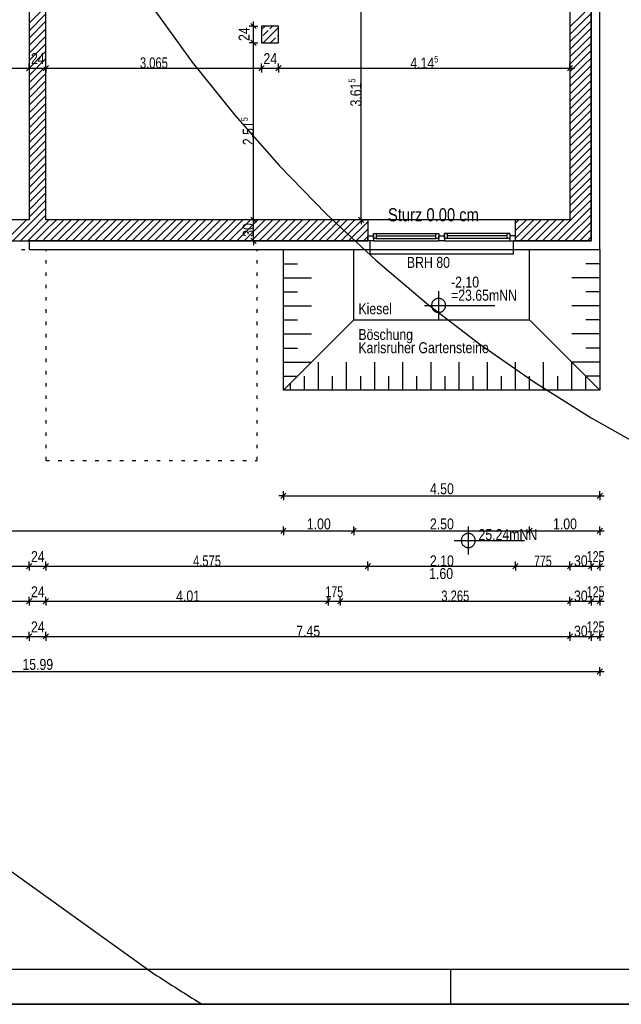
# Model space of a CAD drawing. Extents: x 5 to 835, y 17 to 857.
# Tile 3 of 14: x 357 to 529, y 17 to 297. Entities that reach past the tile are written whole.
import ezdxf
from ezdxf.enums import TextEntityAlignment as Align

# ---------------------------------------------------------------- set-up
doc = ezdxf.new("R2010")
doc.units = 0
doc.linetypes.add('CONTINOUS', pattern=[0])
for name, color, linetype in [('ArchitekturAllgemein', 7, 'CONTINOUS'), ('Beschriften', 7, 'CONTINOUS'), ('Fenster-Brüstung', 7, 'CONTINOUS'), ('Fensterbank', 7, 'CONTINOUS'), ('FenstermakroTürmakro', 7, 'CONTINOUS'), ('Raum', 7, 'CONTINOUS'), ('StützeBeton', 7, 'CONTINOUS'), ('TEXTS_ACI250', 7, 'CONTINOUS'), ('Tür-Griff', 7, 'CONTINOUS'), ('WandBetontr', 7, 'CONTINOUS'), ('WandMauerwerktr', 7, 'CONTINOUS')]:
    doc.layers.add(name, color=color, linetype=linetype)

msp = doc.modelspace()

# ---------------------------------------------------------------- linework, layer by layer
at = {"layer": 'ArchitekturAllgemein', "color": 7, "linetype": 'CONTINOUS'}
for p, q in [((522.43203, 231.76214), (522.43203, 349.66213)), ((457.03202, 234.26213), (457.03202, 231.76214)), ((497.83203, 231.76214), (497.83203, 234.26213)), ((360.13203, 231.76214), (457.03202, 231.76214)), ((497.83203, 231.76214), (519.93205, 231.76214)), ((519.93205, 231.76214), (522.43203, 231.76214))]:
    msp.add_line(p, q, dxfattribs=at)
for points in [[(519.93205, 349.66213), (519.93205, 349.06213), (519.93205, 234.26213)], [(457.03202, 234.26213), (456.43205, 234.26213), (364.93204, 234.26213), (360.13203, 234.26213), (360.13203, 231.76214)], [(519.93205, 234.26213), (513.93203, 234.26213), (498.43203, 234.26213), (497.83203, 234.26213)]]:
    msp.add_lwpolyline(points, dxfattribs=at)
at = {"layer": 'Beschriften', "color": 7, "linetype": 'CONTINOUS'}
msp.add_line((834.9, 17.1), (5.1, 17.1), dxfattribs=at)
at = {"layer": 'Fenster-Brüstung', "color": 7, "linetype": 'CONTINOUS'}
for p, q in [((498.43203, 240.26213), (456.43206, 240.26213)), ((457.03202, 231.76214), (497.83203, 231.76214))]:
    msp.add_line(p, q, dxfattribs=at)
at = {"layer": 'Fensterbank', "color": 7, "linetype": 'CONTINOUS'}
for p, q in [((457.03202, 234.26213), (457.03202, 231.76214)), ((497.83203, 231.76214), (497.83203, 234.26213))]:
    msp.add_line(p, q, dxfattribs=at)
msp.add_lwpolyline([(457.03202, 231.76214), (457.03202, 230.56212), (497.83203, 230.56212), (497.83203, 231.76214)], dxfattribs=at)
at = {"layer": 'FenstermakroTürmakro', "color": 7, "linetype": 'CONTINOUS'}
for p, q in [((458.83204, 236.32213), (475.83204, 236.32213)), ((458.83204, 235.64213), (475.83204, 235.64213)), ((496.83205, 236.32213), (478.23202, 236.32213)), ((496.03205, 235.64213), (479.03206, 235.64213)), ((458.03205, 234.28214), (476.63203, 234.28214)), ((458.83204, 234.96213), (475.83204, 234.96213)), ((496.83205, 234.96213), (478.23202, 234.96213)), ((478.23202, 234.28214), (496.83205, 234.28214))]:
    msp.add_line(p, q, dxfattribs=at)
for points in [[(456.43206, 235.64213), (458.03205, 235.64213), (458.03205, 234.28214), (456.43206, 234.28214)], [(458.03205, 236.32213), (458.83204, 236.32213), (458.83204, 234.96213), (458.03205, 234.96213)], [(475.83204, 236.32213), (476.63203, 236.32213), (476.63203, 234.96213), (475.83204, 234.96213)], [(476.63203, 235.64213), (478.23202, 235.64213), (478.23202, 234.28214), (476.63203, 234.28214)], [(478.23202, 236.32213), (479.03206, 236.32213), (479.03206, 234.96213), (478.23202, 234.96213)], [(496.03205, 236.32213), (496.83205, 236.32213), (496.83205, 234.96213), (496.03205, 234.96213)], [(498.43203, 235.64213), (496.83205, 235.64213), (496.83205, 234.28214), (498.43203, 234.28214)]]:
    msp.add_lwpolyline(points, close=True, dxfattribs=at)
at = {"layer": 'Raum', "color": 7, "linetype": 'CONTINOUS'}
msp.add_line((834.9, 17.1), (5.1, 17.1), dxfattribs=at)
at = {"layer": 'StützeBeton', "color": 7, "linetype": 'CONTINOUS'}
for p, q in [((426.23205, 294.36111), (427.23306, 295.36213)), ((426.67569, 290.56212), (431.03206, 294.91846)), ((426.69119, 292.69896), (428.10545, 294.11317)), ((428.60042, 294.60815), (429.35438, 295.36213)), ((428.81255, 290.57764), (430.22676, 291.99186)), ((430.72174, 292.48683), (431.03206, 292.79715)), ((430.91833, 290.56212), (431.03206, 290.67583))]:
    msp.add_line(p, q, dxfattribs=at)
msp.add_lwpolyline([(426.23205, 290.56212), (431.03206, 290.56212), (431.03206, 295.36213), (426.23205, 295.36213)], close=True, dxfattribs=at)
at = {"layer": 'Tür-Griff'}
for p, q in [((522.43203, 273.52879), (522.43203, 309.52879)), ((522.43203, 294.28263), (522.43203, 295.28264)), ((522.43203, 290.78263), (522.43203, 291.78263)), ((522.43203, 287.28263), (522.43203, 288.28263)), ((522.43203, 283.78263), (522.43203, 284.78263)), ((522.43203, 280.28262), (522.43203, 281.28263)), ((522.43203, 276.78262), (522.43203, 277.78262)), ((522.43203, 273.28262), (522.43203, 274.28262)), ((522.43203, 269.78262), (522.43203, 270.78262)), ((522.43203, 266.28264), (522.43203, 267.28262)), ((522.43203, 262.78264), (522.43203, 263.78262)), ((522.43203, 259.28263), (522.43203, 260.28264)), ((522.43203, 255.78263), (522.43203, 256.78264)), ((522.43203, 252.28263), (522.43203, 253.28263)), ((522.43203, 248.78263), (522.43203, 249.78263)), ((522.43204, 245.28263), (522.43204, 246.28263)), ((522.43204, 241.78263), (522.43204, 242.78263)), ((522.43204, 238.28263), (522.43204, 239.28263)), ((522.43204, 234.78262), (522.43204, 235.78263)), ((357.94078, 231.76214), (358.94079, 231.76214)), ((361.44078, 231.76214), (362.44079, 231.76214)), ((364.94078, 231.76214), (365.94079, 231.76214)), ((365.03203, 231.28262), (365.03203, 231.76214)), ((368.44079, 231.76214), (369.44081, 231.76214)), ((371.94079, 231.76214), (372.94077, 231.76214)), ((375.44079, 231.76214), (376.44077, 231.76214)), ((378.94079, 231.76214), (379.94077, 231.76214)), ((382.44079, 231.76214), (383.44078, 231.76214)), ((385.9408, 231.76214), (386.94078, 231.76214)), ((389.4408, 231.76214), (390.44078, 231.76214)), ((392.9408, 231.76214), (393.94078, 231.76214)), ((396.4408, 231.76214), (397.44078, 231.76214)), ((399.9408, 231.76214), (400.94078, 231.76214)), ((403.4408, 231.76214), (404.44079, 231.76214)), ((406.94081, 231.76214), (407.94079, 231.76214)), ((410.44081, 231.76214), (411.44079, 231.76214)), ((413.94081, 231.76214), (414.94079, 231.76214)), ((417.44081, 231.76214), (418.44079, 231.76214)), ((420.94081, 231.76214), (421.94079, 231.76214)), ((424.44077, 231.76214), (425.44079, 231.76214)), ((427.94077, 231.76214), (428.9408, 231.76214)), ((431.44078, 231.76214), (432.4408, 231.76214)), ((434.94078, 231.76214), (435.9408, 231.76214)), ((438.44078, 231.76214), (439.4408, 231.76214)), ((441.94078, 231.76214), (442.94081, 231.76214)), ((445.44078, 231.76214), (446.44081, 231.76214)), ((448.94078, 231.76214), (449.94081, 231.76214)), ((452.43204, 211.76213), (452.43204, 231.76214)), ((452.44079, 231.76214), (453.44081, 231.76214)), ((455.94079, 231.76214), (456.94081, 231.76214)), ((459.44079, 231.76214), (460.44081, 231.76214)), ((462.94079, 231.76214), (463.94077, 231.76214)), ((466.44079, 231.76214), (467.44077, 231.76214)), ((469.94079, 231.76214), (470.94077, 231.76214)), ((473.44079, 231.76214), (474.44078, 231.76214)), ((476.9408, 231.76214), (477.94078, 231.76214)), ((480.4408, 231.76214), (481.44078, 231.76214)), ((483.9408, 231.76214), (484.94078, 231.76214)), ((487.4408, 231.76214), (488.44078, 231.76214)), ((490.9408, 231.76214), (491.94078, 231.76214)), ((494.4408, 231.76214), (495.44079, 231.76214)), ((497.94081, 231.76214), (498.94079, 231.76214)), ((501.44081, 231.76214), (502.44079, 231.76214)), ((502.43205, 211.76213), (502.43205, 231.76214)), ((504.94081, 231.76214), (505.94079, 231.76214)), ((508.44081, 231.76214), (509.4408, 231.76214)), ((511.94082, 231.76214), (512.9408, 231.76214)), ((515.44077, 231.76214), (516.4408, 231.76214)), ((518.94077, 231.76214), (519.9408, 231.76214)), ((522.43204, 231.76214), (522.43204, 232.28263)), ((365.03203, 227.78262), (365.03203, 228.78262)), ((432.43206, 227.76212), (436.43203, 227.76212)), ((522.43203, 227.76212), (518.43202, 227.76212)), ((365.03203, 224.28262), (365.03203, 225.28262)), ((365.03203, 220.78264), (365.03203, 221.78262)), ((432.43206, 223.76213), (440.43204, 223.76213)), ((522.43203, 223.76213), (514.43205, 223.76213)), ((432.43206, 219.76213), (436.43203, 219.76213)), ((476.58638, 219.90493), (476.58638, 211.90495)), ((522.43203, 219.76213), (518.43202, 219.76213)), ((365.03203, 217.28264), (365.03203, 218.28262)), ((432.43206, 215.76212), (440.43204, 215.76212)), ((472.58637, 215.90494), (492.58635, 215.90494)), ((522.43203, 215.76212), (514.43205, 215.76212)), ((365.03203, 213.78263), (365.03203, 214.78264)), ((365.03203, 210.28263), (365.03203, 211.28263)), ((432.43206, 211.76213), (436.43203, 211.76213)), ((452.43204, 211.76213), (432.43206, 191.76212)), ((452.43204, 211.76213), (502.43205, 211.76213)), ((522.43203, 191.76212), (502.43205, 211.76213)), ((522.43203, 211.76213), (518.43202, 211.76213)), ((365.03203, 206.78263), (365.03203, 207.78263)), ((432.43206, 207.76213), (440.43204, 207.76213)), ((522.43203, 207.76213), (514.43205, 207.76213)), ((365.03203, 203.28263), (365.03203, 204.28263)), ((432.43206, 203.76212), (436.43203, 203.76212)), ((522.43203, 203.76212), (518.43202, 203.76212)), ((365.03203, 199.78262), (365.03203, 200.78263)), ((432.43206, 199.76213), (440.43204, 199.76213)), ((442.43205, 191.76212), (442.43205, 199.76213)), ((450.43203, 191.76212), (450.43203, 199.76213)), ((458.43202, 191.76212), (458.43202, 199.76213)), ((466.43205, 191.76212), (466.43205, 199.76213)), ((474.43203, 191.76212), (474.43203, 199.76213)), ((482.43202, 191.76212), (482.43202, 199.76213)), ((490.43205, 191.76212), (490.43205, 199.76213)), ((498.43203, 191.76212), (498.43203, 199.76213)), ((506.43202, 191.76212), (506.43202, 199.76213)), ((522.43203, 199.76213), (514.43205, 199.76213)), ((514.43205, 191.76212), (514.43205, 199.76213)), ((365.03203, 196.28262), (365.03203, 197.28263)), ((365.03203, 192.78262), (365.03203, 193.78263)), ((432.43206, 195.76212), (436.43203, 195.76212)), ((434.43202, 191.76212), (434.43202, 193.76213)), ((438.43203, 191.76212), (438.43203, 195.76212)), ((446.43202, 191.76212), (446.43202, 195.76212)), ((454.43205, 191.76212), (454.43205, 195.76212)), ((462.43204, 191.76212), (462.43204, 195.76212)), ((470.43202, 191.76212), (470.43202, 195.76212)), ((478.43205, 191.76212), (478.43205, 195.76212)), ((486.43203, 191.76212), (486.43203, 195.76212)), ((494.43202, 191.76212), (494.43202, 195.76212)), ((502.43205, 191.76212), (502.43205, 195.76212)), ((510.43203, 191.76212), (510.43203, 195.76212)), ((522.43203, 195.76212), (518.43202, 195.76212)), ((518.43202, 191.76212), (518.43202, 195.76212)), ((365.03203, 189.28263), (365.03203, 190.28263)), ((365.03203, 185.78263), (365.03203, 186.78262)), ((365.03203, 182.28263), (365.03203, 183.28263)), ((365.03203, 178.78263), (365.03203, 179.78263)), ((365.03203, 175.28262), (365.03203, 176.28263)), ((365.03203, 171.78262), (365.03203, 172.78263)), ((365.03203, 171.76212), (365.94079, 171.76212)), ((368.44079, 171.76212), (369.44081, 171.76212)), ((371.94079, 171.76212), (372.94077, 171.76212)), ((375.44079, 171.76212), (376.44077, 171.76212)), ((378.94079, 171.76212), (379.94077, 171.76212)), ((382.44079, 171.76212), (383.44077, 171.76212)), ((385.94079, 171.76212), (386.94078, 171.76212)), ((389.4408, 171.76212), (390.44078, 171.76212)), ((392.9408, 171.76212), (393.94078, 171.76212)), ((396.4408, 171.76212), (397.44078, 171.76212)), ((399.9408, 171.76212), (400.94078, 171.76212)), ((403.4408, 171.76212), (404.44078, 171.76212)), ((406.9408, 171.76212), (407.94079, 171.76212)), ((410.44081, 171.76212), (411.44079, 171.76212)), ((413.94081, 171.76212), (414.94079, 171.76212)), ((417.44081, 171.76212), (418.44079, 171.76212)), ((420.94081, 171.76212), (421.94079, 171.76212)), ((431.68202, 161.01212), (433.18205, 162.51213)), ((432.43206, 161.76212), (432.43206, 163.01212)), ((521.68203, 161.01212), (523.18203, 162.51213)), ((522.43203, 161.76212), (522.43203, 163.01212)), ((432.43206, 161.76212), (431.18204, 161.76212)), ((432.43206, 161.76212), (432.43206, 160.51212)), ((522.43203, 161.76212), (523.68204, 161.76212)), ((522.43203, 161.76212), (522.43203, 160.51212)), ((431.68202, 151.01212), (433.18205, 152.51213)), ((432.43206, 151.76213), (432.43206, 153.01213)), ((432.43206, 151.76213), (432.43206, 150.51213)), ((451.68205, 151.01212), (453.18204, 152.51213)), ((452.43204, 151.76213), (452.43204, 153.01213)), ((452.43204, 151.76213), (452.43204, 150.51213)), ((485.02316, 153.01835), (485.02316, 145.01836)), ((501.68205, 151.01212), (503.18205, 152.51213)), ((502.43205, 151.76213), (502.43205, 153.01213)), ((502.43205, 151.76213), (502.43205, 150.51213)), ((521.68203, 151.01212), (523.18203, 152.51213)), ((522.43203, 151.76213), (522.43203, 153.01213)), ((522.43203, 151.76213), (523.68204, 151.76213)), ((522.43203, 151.76213), (522.43203, 150.51213)), ((481.02315, 149.01835), (501.02318, 149.01835)), ((834.9, 17.1), (5.1, 17.1)), ((834.9, 17.1), (5.1, 17.1)), ((834.9, 17.1), (5.1, 17.1)), ((834.9, 17.1), (5.1, 17.1))]:
    msp.add_line(p, q, dxfattribs=at)
at = {"layer": 'Tür-Griff', "color": 7, "linetype": 'CONTINOUS'}
for p, q in [((30.01281, 27.1), (820.01279, 27.1)), ((480.01283, 17.1), (480.01283, 27.1)), ((5.1, 17.1), (834.9, 17.1))]:
    msp.add_line(p, q, dxfattribs=at)
at = {"layer": 'Tür-Griff'}
for points in [[(223.20627, 857.09999), (197.84397, 814.88308), (176.32169, 771.45366), (158.5952, 727.02557), (144.62025, 681.81267), (134.35258, 636.02879), (127.74797, 589.8878), (124.76216, 543.60353), (125.35091, 497.38984), (129.46997, 451.46056), (137.07509, 406.02955), (148.12204, 361.31066), (162.56657, 317.51773), (180.36443, 274.86461), (201.47137, 233.56515), (225.84316, 193.83319), (253.43554, 155.88258), (284.20427, 119.92718), (318.10511, 86.18082), (355.09381, 54.85735), (395.12612, 26.17063)], [(395.12612, 300.82087), (406.53389, 285.07682), (418.62455, 269.98583), (431.36912, 255.56334), (444.73865, 241.82478), (458.70418, 228.78559), (473.23675, 216.46123), (488.30739, 204.86711), (503.88714, 194.0187), (519.94704, 183.93141), (536.45813, 174.6207), (553.39145, 166.10201), (570.71803, 158.39076), (588.40892, 151.50241), (606.43515, 145.45239), (624.76775, 140.25615), (643.37778, 135.92911), (662.23626, 132.48673), (681.31424, 129.94444), (700.58275, 128.31768), (720.01284, 127.62188)], [(522.43203, 231.76213), (522.43203, 191.76212), (432.43206, 191.76212), (432.43206, 231.76213)], [(476.58637, 217.90496), (476.42234, 217.89833), (476.26196, 217.87878), (476.10575, 217.84683), (475.95422, 217.80299), (475.80788, 217.74778), (475.66726, 217.68172), (475.53286, 217.60531), (475.4052, 217.51907), (475.28479, 217.42352), (475.17216, 217.31917), (475.06781, 217.20653), (474.97226, 217.08613), (474.88602, 216.95847), (474.80961, 216.82407), (474.74354, 216.68344), (474.68833, 216.53711), (474.6445, 216.38558), (474.61255, 216.22936), (474.593, 216.06898), (474.58637, 215.90495)], [(474.58637, 215.90495), (474.593, 215.74092), (474.61255, 215.58054), (474.6445, 215.42433), (474.68833, 215.2728), (474.74354, 215.12646), (474.80961, 214.98584), (474.88602, 214.85144), (474.97226, 214.72378), (475.06781, 214.60337), (475.17216, 214.49074), (475.28479, 214.38639), (475.4052, 214.29083), (475.53286, 214.2046), (475.66726, 214.12819), (475.80788, 214.06212), (475.95422, 214.00691), (476.10575, 213.96307), (476.26196, 213.93113), (476.42234, 213.91158), (476.58637, 213.90495)], [(478.58637, 215.90495), (478.57974, 216.06898), (478.5602, 216.22936), (478.52825, 216.38558), (478.48441, 216.53711), (478.4292, 216.68344), (478.36314, 216.82407), (478.28673, 216.95847), (478.20049, 217.08613), (478.10494, 217.20653), (478.00059, 217.31917), (477.88795, 217.42352), (477.76755, 217.51907), (477.63989, 217.60531), (477.50549, 217.68172), (477.36486, 217.74778), (477.21853, 217.80299), (477.06699, 217.84683), (476.91078, 217.87878), (476.7504, 217.89833), (476.58637, 217.90496)], [(476.58637, 213.90495), (476.7504, 213.91158), (476.91078, 213.93113), (477.06699, 213.96307), (477.21853, 214.00691), (477.36486, 214.06212), (477.50549, 214.12819), (477.63989, 214.2046), (477.76755, 214.29083), (477.88795, 214.38639), (478.00059, 214.49074), (478.10494, 214.60337), (478.20049, 214.72378), (478.28673, 214.85144), (478.36314, 214.98584), (478.4292, 215.12646), (478.48441, 215.2728), (478.52825, 215.42433), (478.5602, 215.58054), (478.57974, 215.74092), (478.58637, 215.90495)], [(205.13204, 151.76213), (310.63611, 151.76213), (432.43206, 151.76213)], [(432.43206, 151.76213), (435.07302, 151.76213), (452.43204, 151.76213)], [(452.43204, 151.76213), (469.84709, 151.76213), (502.43205, 151.76213)], [(485.02315, 151.01835), (484.85912, 151.01172), (484.69874, 150.99217), (484.54253, 150.96023), (484.391, 150.91639), (484.24466, 150.86118), (484.10404, 150.79511), (483.96964, 150.7187), (483.84198, 150.63247), (483.72157, 150.53691), (483.60894, 150.43256), (483.50459, 150.31993), (483.40904, 150.19952), (483.3228, 150.07186), (483.24639, 149.93746), (483.18032, 149.79684), (483.12511, 149.6505), (483.08128, 149.49897), (483.04933, 149.34276), (483.02978, 149.18238), (483.02315, 149.01835)], [(483.02315, 149.01835), (483.02978, 148.85432), (483.04933, 148.69394), (483.08128, 148.53773), (483.12511, 148.38619), (483.18032, 148.23986), (483.24639, 148.09923), (483.3228, 147.96483), (483.40904, 147.83717), (483.50459, 147.71677), (483.60894, 147.60413), (483.72157, 147.49978), (483.84198, 147.40423), (483.96964, 147.31799), (484.10404, 147.24158), (484.24466, 147.17552), (484.391, 147.12031), (484.54253, 147.07647), (484.69874, 147.04452), (484.85912, 147.02498), (485.02315, 147.01835)], [(487.02315, 149.01835), (487.01652, 149.18238), (486.99698, 149.34276), (486.96503, 149.49897), (486.92119, 149.6505), (486.86598, 149.79684), (486.79992, 149.93746), (486.72351, 150.07186), (486.63727, 150.19952), (486.54172, 150.31993), (486.43737, 150.43256), (486.32473, 150.53691), (486.20433, 150.63247), (486.07667, 150.7187), (485.94227, 150.79511), (485.80164, 150.86118), (485.65531, 150.91639), (485.50377, 150.96023), (485.34756, 150.99217), (485.18718, 151.01172), (485.02315, 151.01835)], [(485.02315, 147.01835), (485.18718, 147.02498), (485.34756, 147.04452), (485.50377, 147.07647), (485.65531, 147.12031), (485.80164, 147.17552), (485.94227, 147.24158), (486.07667, 147.31799), (486.20433, 147.40423), (486.32473, 147.49978), (486.43737, 147.60413), (486.54172, 147.71677), (486.63727, 147.83717), (486.72351, 147.96483), (486.79992, 148.09923), (486.86598, 148.23986), (486.92119, 148.38619), (486.96503, 148.53773), (486.99698, 148.69394), (487.01652, 148.85432), (487.02315, 149.01835)], [(395.12612, 26.17063), (395.83181, 25.70761), (396.53815, 25.24558), (397.24514, 24.78455), (397.95277, 24.32451), (398.66104, 23.86548), (399.36996, 23.40744), (400.07952, 22.95039), (400.78972, 22.49435), (401.50056, 22.03931), (402.21204, 21.58526), (402.92416, 21.13222), (403.63692, 20.68018), (404.35031, 20.22914), (405.06434, 19.77911), (405.779, 19.33007), (406.49429, 18.88205), (407.21022, 18.43502), (407.92677, 17.98901), (408.64396, 17.54399), (409.36177, 17.09999)]]:
    msp.add_lwpolyline(points, dxfattribs=at)
at = {"layer": 'WandBetontr', "color": 7, "linetype": 'CONTINOUS'}
for p, q in [((454.52089, 240.26213), (454.52089, 312.56214)), ((423.93839, 295.36213), (422.68838, 295.36213)), ((424.68839, 294.61213), (423.18839, 296.11212)), ((423.93839, 295.36213), (423.93839, 296.61212)), ((423.93839, 295.36213), (425.1884, 295.36213)), ((423.93839, 290.56212), (423.93839, 295.36213)), ((424.68839, 289.81212), (423.18839, 291.31212)), ((423.93839, 290.56212), (422.68838, 290.56212)), ((423.93839, 290.56212), (425.1884, 290.56212)), ((423.93839, 240.26213), (423.93839, 290.56212)), ((359.38204, 282.65347), (360.88203, 284.15349)), ((360.13203, 283.40347), (364.93204, 283.40347)), ((360.13204, 283.40347), (360.13204, 284.65348)), ((360.13204, 283.40347), (360.13204, 282.15348)), ((364.18204, 282.65347), (365.68204, 284.15349)), ((364.93204, 283.40347), (364.93204, 284.65348)), ((364.93204, 283.40347), (364.93204, 282.15348)), ((425.48205, 282.65347), (426.98204, 284.15349)), ((426.23205, 283.40347), (426.23205, 284.65348)), ((426.23205, 283.40347), (426.23205, 282.15348)), ((426.23205, 283.40347), (431.03205, 283.40347)), ((430.28202, 282.65347), (431.78205, 284.15349)), ((431.03206, 283.40347), (431.03206, 284.65348)), ((431.03206, 283.40347), (431.03206, 282.15348)), ((513.18204, 282.65347), (514.68203, 284.15349)), ((513.93203, 283.40347), (513.93203, 284.65348)), ((513.93203, 283.40347), (515.18204, 283.40347)), ((513.93203, 283.40347), (513.93203, 282.15348)), ((424.68839, 239.51213), (423.18839, 241.01213)), ((455.27089, 239.51213), (453.77089, 241.01213)), ((423.93839, 240.26213), (422.68838, 240.26213)), ((423.93839, 240.26213), (425.1884, 240.26213)), ((423.93839, 234.26213), (423.93839, 240.26213)), ((454.52089, 240.26213), (453.27088, 240.26213)), ((454.52089, 240.26213), (454.52089, 239.01212)), ((454.52089, 240.26213), (455.7709, 240.26213)), ((423.93839, 234.26213), (422.68838, 234.26213)), ((424.68839, 233.51214), (423.18839, 235.01213)), ((423.93839, 234.26213), (423.93839, 233.01212)), ((423.93839, 234.26213), (425.1884, 234.26213)), ((425.03204, 231.28262), (425.03204, 231.76214)), ((425.03204, 227.78262), (425.03204, 228.78262)), ((425.03204, 224.28261), (425.03204, 225.28262)), ((425.03204, 220.78264), (425.03204, 221.78262)), ((425.03204, 217.28264), (425.03204, 218.28262)), ((425.03204, 213.78263), (425.03204, 214.78264)), ((425.03204, 210.28263), (425.03204, 211.28263)), ((425.03204, 206.78263), (425.03204, 207.78263)), ((425.03204, 203.28263), (425.03204, 204.28263)), ((425.03204, 199.78262), (425.03204, 200.78263)), ((425.03204, 196.28262), (425.03204, 197.28263)), ((425.03204, 192.78262), (425.03204, 193.78263)), ((425.03204, 189.28263), (425.03204, 190.28262)), ((425.03204, 185.78263), (425.03204, 186.78262)), ((425.03204, 182.28263), (425.03204, 183.28263)), ((425.03204, 178.78262), (425.03204, 179.78263)), ((425.03204, 175.28262), (425.03204, 176.28263)), ((424.44077, 171.76212), (425.03204, 171.76212)), ((425.03204, 171.78262), (425.03204, 172.78263)), ((360.13204, 141.76213), (360.13204, 143.01213)), ((364.93204, 141.76213), (364.93204, 143.01213)), ((456.43205, 141.76213), (456.43205, 143.01213)), ((498.43203, 141.76213), (498.43203, 143.01213)), ((513.93204, 141.76213), (513.93204, 143.01213)), ((519.93206, 141.76213), (519.93206, 143.01213)), ((522.43203, 141.76213), (522.43203, 143.01213)), ((359.38204, 141.01213), (360.88203, 142.51213)), ((360.13203, 141.76213), (364.93204, 141.76213)), ((360.13204, 141.76213), (360.13204, 140.51213)), ((364.18204, 141.01213), (365.68204, 142.51213)), ((364.93204, 141.76213), (364.93204, 140.51213)), ((455.68201, 141.01213), (457.18205, 142.51213)), ((456.43205, 141.76213), (456.43205, 140.51213)), ((497.68204, 141.01213), (499.18203, 142.51213)), ((498.43203, 141.76213), (498.43203, 140.51213)), ((513.18204, 141.01213), (514.68203, 142.51213)), ((513.93203, 141.76213), (519.93205, 141.76213)), ((513.93204, 141.76213), (513.93204, 140.51213)), ((519.18202, 141.01213), (520.68205, 142.51213)), ((519.93206, 141.76213), (519.93206, 140.51213)), ((519.93206, 141.76213), (522.43204, 141.76213)), ((521.68204, 141.01213), (523.18203, 142.51213)), ((522.43203, 141.76213), (523.68204, 141.76213)), ((522.43203, 141.76213), (522.43203, 140.51213)), ((359.38204, 131.01212), (360.88203, 132.51213)), ((360.13203, 131.76212), (364.93204, 131.76212)), ((360.13204, 131.76212), (360.13204, 133.01212)), ((360.13204, 131.76212), (360.13204, 130.51213)), ((364.18204, 131.01212), (365.68204, 132.51213)), ((364.93204, 131.76212), (364.93204, 133.01212)), ((364.93204, 131.76212), (364.93204, 130.51213)), ((444.38202, 131.01212), (445.88205, 132.51213)), ((445.13206, 131.76212), (445.13206, 133.01212)), ((445.13206, 131.76212), (445.13206, 130.51213)), ((445.13206, 131.76212), (448.63201, 131.76212)), ((447.88202, 131.01212), (449.38205, 132.51213)), ((448.63202, 131.76212), (448.63202, 133.01212)), ((448.63202, 131.76212), (448.63202, 130.51213)), ((513.18204, 131.01212), (514.68203, 132.51213)), ((513.93203, 131.76212), (513.93203, 133.01212)), ((513.93203, 131.76212), (513.93203, 130.51213)), ((513.93203, 131.76212), (519.93205, 131.76212)), ((519.18201, 131.01212), (520.68205, 132.51213)), ((519.93205, 131.76212), (519.93205, 133.01212)), ((519.93205, 131.76212), (519.93205, 130.51213)), ((519.93206, 131.76212), (522.43204, 131.76212)), ((521.68204, 131.01212), (523.18203, 132.51213)), ((522.43203, 131.76212), (522.43203, 133.01212)), ((522.43203, 131.76212), (523.68204, 131.76212)), ((522.43203, 131.76212), (522.43203, 130.51213)), ((359.38204, 121.01212), (360.88203, 122.51213)), ((360.13203, 121.76213), (364.93204, 121.76213)), ((360.13204, 121.76213), (360.13204, 123.01213)), ((360.13204, 121.76213), (360.13204, 120.51213)), ((364.18204, 121.01212), (365.68204, 122.51213)), ((364.93204, 121.76213), (364.93204, 123.01213)), ((364.93204, 121.76213), (364.93204, 120.51213)), ((513.18204, 121.01212), (514.68203, 122.51213)), ((513.93203, 121.76213), (513.93203, 123.01213)), ((513.93203, 121.76213), (513.93203, 120.51213)), ((513.93203, 121.76213), (519.93205, 121.76213)), ((519.18202, 121.01212), (520.68205, 122.51213)), ((519.93206, 121.76213), (519.93206, 123.01213)), ((519.93206, 121.76213), (519.93206, 120.51213)), ((519.93206, 121.76213), (522.43204, 121.76213)), ((521.68204, 121.01212), (523.18203, 122.51213)), ((522.43203, 121.76213), (522.43203, 123.01213)), ((522.43203, 121.76213), (523.68204, 121.76213)), ((522.43203, 121.76213), (522.43203, 120.51213)), ((521.68203, 111.01213), (523.18203, 112.51212)), ((522.43203, 111.76213), (522.43203, 113.01213)), ((522.43203, 111.76213), (523.68204, 111.76213)), ((522.43203, 111.76213), (522.43203, 110.51213))]:
    msp.add_line(p, q, dxfattribs=at)
for points in [[(323.83203, 283.40347), (336.32614, 283.40347), (360.13203, 283.40347)], [(364.93204, 283.40347), (389.85076, 283.40347), (426.23205, 283.40347)], [(431.03206, 283.40347), (466.64263, 283.40347), (513.93204, 283.40347)], [(432.43206, 161.76212), (470.05456, 161.76212), (522.43203, 161.76212)], [(502.43205, 151.76213), (504.62115, 151.76213), (522.43203, 151.76213)], [(323.83203, 141.76213), (335.7978, 141.76213), (360.13203, 141.76213)], [(364.93204, 141.76213), (404.29174, 141.76213), (456.43206, 141.76213)], [(456.43206, 141.76213), (471.464, 141.76213), (498.43203, 141.76213)], [(498.43203, 141.76213), (500.95733, 141.76213), (513.93203, 141.76213)], [(323.83203, 131.76212), (335.71132, 131.76212), (360.13203, 131.76212)], [(364.93204, 131.76212), (399.41435, 131.76212), (445.13206, 131.76212)], [(448.63201, 131.76212), (474.55722, 131.76212), (513.93203, 131.76212)], [(323.83203, 121.76213), (335.60838, 121.76213), (360.13203, 121.76213)], [(364.93204, 121.76213), (433.31895, 121.76213), (513.93203, 121.76213)], [(202.63204, 111.76213), (353.61051, 111.76213), (522.43203, 111.76213)]]:
    msp.add_lwpolyline(points, dxfattribs=at)
at = {"layer": 'WandMauerwerktr', "color": 7, "linetype": 'CONTINOUS'}
for p, q in [((360.13203, 531.76213), (360.13203, 240.26214)), ((364.93204, 240.26214), (364.93204, 384.06214)), ((519.93206, 234.26213), (519.93206, 349.06213)), ((513.93204, 332.56212), (513.93204, 240.26213)), ((360.13204, 296.14335), (364.93204, 300.94336)), ((360.13203, 294.02203), (364.93204, 298.82204)), ((360.13203, 289.7794), (364.93204, 294.5794)), ((360.13204, 291.90071), (364.93204, 296.70072)), ((360.13204, 287.65808), (364.93204, 292.45806)), ((517.73469, 290.40434), (519.93206, 292.60168)), ((360.13203, 285.53676), (364.93204, 290.33675)), ((513.93203, 286.60168), (517.73469, 290.40434)), ((360.13203, 281.2941), (364.93204, 286.09411)), ((360.13204, 283.41544), (364.93204, 288.21543)), ((360.13204, 279.17279), (364.93204, 283.97279)), ((360.13203, 277.05147), (364.93204, 281.85148)), ((360.13203, 272.80883), (364.93204, 277.60882)), ((360.13204, 274.93015), (364.93204, 279.73016)), ((360.13204, 270.68752), (364.93204, 275.4875)), ((360.13203, 268.5662), (364.93204, 273.36619)), ((360.13203, 264.32354), (364.93204, 269.12355)), ((360.13204, 266.44486), (364.93204, 271.24487)), ((360.13204, 262.20223), (364.93204, 267.00223)), ((360.13203, 260.08091), (364.93204, 264.88092)), ((360.13203, 255.83827), (364.93204, 260.63826)), ((360.13204, 257.95959), (364.93204, 262.7596)), ((360.13204, 253.71695), (364.93204, 258.51694)), ((360.13203, 251.59564), (364.93204, 256.39562)), ((360.13203, 247.35298), (364.93204, 252.15299)), ((360.13204, 249.4743), (364.93204, 254.27431)), ((360.13204, 245.23166), (364.93204, 250.03167)), ((360.13203, 243.11035), (364.93204, 247.91035)), ((513.93203, 242.05397), (519.41258, 247.53449)), ((519.41258, 247.53449), (519.93205, 248.05397)), ((360.13203, 238.86771), (364.93204, 243.6677)), ((360.13204, 240.98903), (364.93204, 245.78903)), ((360.13204, 236.74639), (364.93204, 241.54638)), ((360.13203, 240.26213), (323.83203, 240.26213)), ((353.40514, 234.26213), (359.40514, 240.26213)), ((355.52646, 234.26213), (360.13204, 238.86771)), ((360.13203, 234.62507), (364.93204, 239.42506)), ((364.93204, 237.30374), (367.89043, 240.26213)), ((364.93204, 235.18243), (370.01175, 240.26213)), ((364.93204, 239.42506), (365.76909, 240.26213)), ((456.43206, 240.26213), (364.93204, 240.26213)), ((366.13306, 234.26213), (372.13307, 240.26213)), ((368.25436, 234.26213), (374.25439, 240.26213)), ((370.37568, 234.26213), (376.3757, 240.26213)), ((372.49704, 234.26213), (378.49702, 240.26213)), ((374.61836, 234.26213), (380.61834, 240.26213)), ((376.73968, 234.26213), (382.73966, 240.26213)), ((378.86099, 234.26213), (384.86097, 240.26213)), ((380.98231, 234.26213), (386.98229, 240.26213)), ((383.10363, 234.26213), (389.10361, 240.26213)), ((385.22495, 234.26213), (391.22492, 240.26213)), ((387.34626, 234.26213), (393.34624, 240.26213)), ((389.46758, 234.26213), (395.4676, 240.26213)), ((391.5889, 234.26213), (397.58892, 240.26213)), ((393.71021, 234.26213), (399.71024, 240.26213)), ((395.83153, 234.26213), (401.83155, 240.26213)), ((397.95285, 234.26213), (403.95287, 240.26213)), ((400.07417, 234.26213), (406.07419, 240.26213)), ((402.19549, 234.26213), (408.19551, 240.26213)), ((404.31685, 234.26213), (410.31682, 240.26213)), ((406.43816, 234.26213), (412.43814, 240.26213)), ((408.55948, 234.26213), (414.55946, 240.26213)), ((410.6808, 234.26213), (416.68078, 240.26213)), ((412.80212, 234.26213), (418.8021, 240.26213)), ((414.92343, 234.26213), (420.92341, 240.26213)), ((417.04475, 234.26213), (423.04473, 240.26213)), ((419.16607, 234.26213), (425.16605, 240.26213)), ((421.28739, 234.26213), (427.28741, 240.26213)), ((423.4087, 234.26213), (429.40873, 240.26213)), ((425.53002, 234.26213), (431.53004, 240.26213)), ((427.65134, 234.26213), (433.65136, 240.26213)), ((429.77266, 234.26213), (435.77268, 240.26213)), ((431.89397, 234.26213), (437.89399, 240.26213)), ((434.01529, 234.26213), (440.01531, 240.26213)), ((436.13661, 234.26213), (442.13663, 240.26213)), ((438.25797, 234.26213), (444.25795, 240.26213)), ((440.37929, 234.26213), (446.37927, 240.26213)), ((442.50061, 234.26213), (448.50058, 240.26213)), ((444.62192, 234.26213), (450.6219, 240.26213)), ((446.74324, 234.26213), (452.74322, 240.26213)), ((448.86456, 234.26213), (454.86454, 240.26213)), ((450.98587, 234.26213), (456.43205, 239.70829)), ((498.43203, 235.03924), (503.65493, 240.26213)), ((498.43203, 239.28188), (499.41229, 240.26213)), ((498.43203, 237.16056), (501.53361, 240.26213)), ((513.93204, 240.26213), (498.43203, 240.26213)), ((499.77622, 234.26213), (505.77624, 240.26213)), ((501.89754, 234.26213), (507.89756, 240.26213)), ((504.0189, 234.26213), (510.01888, 240.26213)), ((506.14022, 234.26213), (512.14019, 240.26213)), ((508.26153, 234.26213), (513.93203, 239.93263)), ((357.64777, 234.26213), (360.13203, 236.74639)), ((361.89041, 234.26213), (364.93204, 237.30374)), ((453.10719, 234.26213), (456.43205, 237.58697)), ((455.22851, 234.26213), (456.43205, 235.46566)), ((510.38286, 234.26213), (513.93204, 237.81131)), ((512.50417, 234.26213), (513.93203, 235.69)), ((265.83204, 234.26213), (360.13203, 234.26213)), ((359.76909, 234.26213), (360.13204, 234.62507)), ((360.13203, 234.26213), (364.93204, 234.26213)), ((364.01175, 234.26213), (364.93204, 235.18243)), ((364.93204, 234.26213), (456.43206, 234.26213)), ((498.43203, 234.26213), (513.93204, 234.26213)), ((513.93204, 234.26213), (519.93206, 234.26213))]:
    msp.add_line(p, q, dxfattribs=at)
for points in [[(513.93204, 295.08697), (517.41512, 298.57003), (519.93206, 301.08697)], [(513.93203, 292.96565), (517.49499, 296.52859), (519.93205, 298.96565)], [(513.93203, 288.723), (517.6548, 292.44577), (519.93205, 294.723)], [(513.93204, 290.84434), (517.57488, 294.48718), (519.93206, 296.84434)], [(513.93203, 284.48036), (517.81457, 288.36292), (519.93205, 290.48036)], [(513.93203, 282.35905), (517.8945, 286.32149), (519.93206, 288.35905)], [(513.93203, 280.23773), (517.97438, 284.28007), (519.93205, 286.23773)], [(513.93203, 278.11641), (518.05431, 282.23866), (519.93206, 284.11641)], [(513.93203, 275.99509), (518.13419, 280.19723), (519.93205, 281.99509)], [(513.93203, 273.87378), (518.21407, 278.15581), (519.93206, 279.87378)], [(513.93203, 271.75243), (518.294, 276.1144), (519.93205, 277.75244)], [(513.93203, 269.63112), (518.37388, 274.07297), (519.93206, 275.63112)], [(513.93203, 267.5098), (518.45376, 272.03155), (519.93205, 273.5098)], [(513.93203, 265.38849), (518.53369, 269.99012), (519.93206, 271.38848)], [(513.93203, 263.26717), (518.61358, 267.94871), (519.93205, 269.26716)], [(513.93203, 261.14585), (518.69346, 265.9073), (519.93206, 267.14585)], [(513.93203, 259.02453), (518.77338, 263.86586), (519.93205, 265.02453)], [(513.93203, 256.90319), (518.85327, 261.82445), (519.93206, 262.90319)], [(513.93203, 254.78187), (518.93319, 259.78301), (519.93205, 260.78188)], [(513.93203, 252.66056), (519.01308, 257.7416), (519.93206, 258.66056)], [(513.93203, 250.53924), (519.09296, 255.70019), (519.93205, 256.53924)], [(513.93203, 248.41792), (519.17289, 253.65875), (519.93206, 254.41792)], [(513.93203, 246.2966), (519.25277, 251.61734), (519.93205, 252.2966)], [(513.93203, 244.17529), (519.33265, 249.57591), (519.93206, 250.17529)], [(513.93203, 239.93263), (519.49246, 245.49308), (519.93206, 245.93263)], [(513.93203, 237.81131), (519.57239, 243.45164), (519.93205, 243.81131)], [(513.93203, 235.69), (519.65227, 241.41023), (519.93206, 241.69)], [(456.43206, 240.26213), (456.43206, 235.66214), (456.43206, 234.26213)], [(498.43203, 234.26213), (498.43203, 235.66214), (498.43203, 240.26213)], [(514.62549, 234.26213), (519.73215, 239.36882), (519.93205, 239.56868)], [(516.74681, 234.26213), (519.81208, 237.32738), (519.93206, 237.44736)], [(518.86812, 234.26213), (519.89196, 235.28597), (519.93205, 235.32604)]]:
    msp.add_lwpolyline(points, dxfattribs=at)

# ---------------------------------------------------------------- texts
at = {"layer": 'TEXTS_ACI250'}
for s, height, p, p2 in [('Sturz 0.00 cm', 3.7374, (462.17252, 239.80115), (488.02678, 239.80115)), ('BRH 80', 3.1145, (467.57198, 226.56656), (479.79921, 226.56656)), ('\xad2,10', 3.1145, (480.12022, 220.96928), (488.07961, 220.96928)), ('=23.65mNN', 3.1145, (480.12022, 217.21928), (498.85047, 217.21928)), ('Kiesel', 3.1145, (453.78892, 213.38316), (463.29899, 213.38316)), ('Böschung', 3.1145, (453.76856, 206.05461), (469.29969, 206.05461)), ('Karlsruher Gartensteine', 3.1145, (453.76856, 202.30465), (490.84141, 202.30465)), ('4.50', 3.1145, (474.11693, 162.18346), (480.91332, 162.18346)), ('1.00', 3.1145, (439.11691, 152.18346), (445.91331, 152.18346)), ('2.50', 3.1145, (474.11693, 152.18346), (480.91332, 152.18346)), ('1.00', 3.1145, (509.1169, 152.18346), (515.9133, 152.18346)), ('25.24mNN', 3.1145, (487.92661, 149.15231), (504.61725, 149.15231)), ('1.60', 3.1145, (473.89549, 138.07345), (480.69189, 138.07345))]:
    msp.add_text(s, height=height, dxfattribs=at).set_placement(p, p2, align=Align.ALIGNED)
at = {"layer": 'WandBetontr', "color": 250, "linetype": 'CONTINOUS'}
for s, height, p, p2 in [('24', 3.1145, (422.8097, 291.10418), (422.8097, 294.98783)), ('5', 1.8687, (452.89098, 279.27008), (452.89098, 280.43517)), ('3.61', 3.1145, (454.59785, 272.47267), (454.59785, 279.26906)), ('5', 1.8687, (422.3102, 268.27008), (422.3102, 269.43518)), ('2.51', 3.1145, (424.01703, 261.47267), (424.01703, 268.26907)), ('30', 3.1145, (424.01535, 235.40333), (424.01535, 239.28699))]:
    msp.add_text(s, height=height, rotation=90, dxfattribs=at).set_placement(p, p2, align=Align.ALIGNED)
for s, height, p, p2 in [('24', 3.1145, (360.67409, 284.53216), (364.55774, 284.53216)), ('3.065', 3.1145, (391.64259, 283.32651), (399.60507, 283.32651)), ('24', 3.1145, (426.77412, 284.53216), (430.65778, 284.53216)), ('4.14', 3.1145, (468.54255, 283.28217), (475.33894, 283.28217)), ('5', 1.8687, (475.33998, 284.98902), (476.50507, 284.98902)), ('24', 3.1145, (360.67409, 142.89083), (364.55774, 142.89083)), ('4.575', 3.1145, (406.74257, 141.68346), (414.70506, 141.68346)), ('2.10', 3.1145, (474.11693, 141.68346), (480.91332, 141.68346)), ('775', 3.1145, (503.69893, 141.64083), (508.74875, 141.64083)), ('30', 3.1145, (515.07325, 141.68516), (518.95691, 141.68516)), ('125', 3.1145, (518.69896, 142.89083), (523.74875, 142.89083)), ('24', 3.1145, (360.67409, 132.89082), (364.55774, 132.89082)), ('175', 3.1145, (444.39893, 132.89082), (449.44872, 132.89082)), ('125', 3.1145, (518.69896, 132.89082), (523.74875, 132.89082)), ('4.01', 3.1145, (401.95393, 131.68346), (408.75033, 131.68346)), ('3.265', 3.1145, (477.34257, 131.68517), (485.30505, 131.68517)), ('30', 3.1145, (515.07325, 131.68517), (518.95691, 131.68517)), ('24', 3.1145, (360.67409, 122.89082), (364.55774, 122.89082)), ('7.45', 3.1145, (436.10323, 121.68345), (442.89962, 121.68345)), ('30', 3.1145, (515.07325, 121.68517), (518.95691, 121.68517)), ('125', 3.1145, (518.69896, 122.89082), (523.74875, 122.89082)), ('15.99', 3.1145, (358.23888, 112.22608), (366.97711, 112.22608))]:
    msp.add_text(s, height=height, dxfattribs=at).set_placement(p, p2, align=Align.ALIGNED)

doc.saveas('drawing.dxf')
